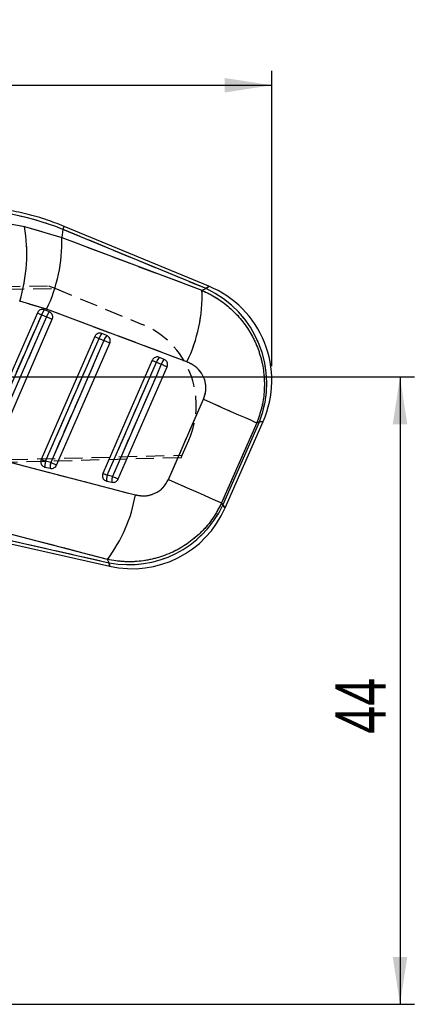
# Model space of a CAD drawing. Extents: x 39 to 407, y 33 to 280.
# Tile 21 of 48: x 176 to 203, y 212 to 280. Entities that reach past the tile are written whole.
import ezdxf

# ---------------------------------------------------------------- set-up
doc = ezdxf.new("R2010")
doc.units = 0
doc.linetypes.add('HIDDEN', pattern=[1.905, 1.27, -0.635])
doc.layers.get('0').update_dxf_attribs({"linetype": 'CONTINUOUS'})
doc.styles.add('SLDTEXTSTYLE0', font='TXT', dxfattribs={"width": 0.75})
doc.dimstyles.new('SLDDIMSTYLE0', dxfattribs={"dimtxt": 3.5, "dimasz": 3.302, "dimexe": 0, "dimexo": 0.0625, "dimgap": 0.875, "dimtad": 1, "dimdec": 0, "dimrnd": 1e-09, "dimzin": 12, "dimtxsty": 'SLDTEXTSTYLE0', "dimsah": 1, "dimcen": 0.09, "dimazin": 3, "dimtfac": 1, "dimtdec": 0, "dimtofl": 0, "dimtmove": 0, "dimatfit": 3, "dimtolj": 1, "dimtzin": 12})
doc.dimstyles.new('SLDDIMSTYLE1', dxfattribs={"dimtxt": 3.5, "dimasz": 3.302, "dimexe": 0, "dimexo": 0.0625, "dimgap": 0.875, "dimtad": 1, "dimdec": 0, "dimrnd": 1e-09, "dimzin": 12, "dimtxsty": 'SLDTEXTSTYLE0', "dimsah": 1, "dimcen": 0.09, "dimazin": 3, "dimtfac": 1, "dimtofl": 0, "dimtmove": 0, "dimatfit": 3, "dimtolj": 1, "dimtzin": 12})

# ---------------------------------------------------------------- blocks, each defined once
blk = doc.blocks.new('_D')
at = {"color": 179, "linetype": 'CONTINUOUS'}
for p, q in [((55.95, 254.259), (55.95, 276.809)), ((193.336, 256.217), (193.336, 276.809)), ((55.95, 275.809), (193.336, 275.809))]:
    blk.add_line(p, q, dxfattribs=at)
for points in [[(55.95, 275.809), (59.252, 275.301), (59.252, 276.317)], [(193.336, 275.809), (190.034, 276.317), (190.034, 275.301)]]:
    blk.add_solid(points, dxfattribs=at)
at = {"color": 179, "linetype": 'CONTINUOUS', "insert": (115.759, 280.321, 0.1), "char_height": 3.5, "attachment_point": 1, "style": 'SLDTEXTSTYLE0'}
blk.add_mtext('137', dxfattribs=at)
blk = doc.blocks.new('_D_5')
at = {"color": 179, "linetype": 'CONTINUOUS'}
for p, q in [((168.044, 255.459), (203.291, 255.459)), ((202.291, 255.459), (202.291, 211.687)), ((107.616, 211.687), (203.291, 211.687))]:
    blk.add_line(p, q, dxfattribs=at)
for points in [[(202.291, 255.459), (201.783, 252.157), (202.799, 252.157)], [(202.291, 211.687), (202.799, 214.989), (201.783, 214.989)]]:
    blk.add_solid(points, dxfattribs=at)
at = {"color": 179, "linetype": 'CONTINUOUS', "insert": (197.779, 230.551, 0.1), "char_height": 3.5, "attachment_point": 1, "rotation": 90, "style": 'SLDTEXTSTYLE0'}
blk.add_mtext('44', dxfattribs=at)

msp = doc.modelspace()

# ---------------------------------------------------------------- linework, layer by layer
at = {"color": 7, "linetype": 'CONTINUOUS'}
for p, q in [((176.0609, 265.9593), (178.6566, 265.1807)), ((188.9446, 261.7834), (178.8345, 265.9611)), ((178.7462, 265.7473), (178.6566, 265.1807)), ((178.6566, 265.1807), (188.4575, 261.5043)), ((188.7397, 261.6178), (178.7462, 265.7473)), ((188.4575, 261.5043), (188.7397, 261.6178)), ((177.6044, 260.1882), (175.7215, 260.7371)), ((177.2592, 259.7991), (177.5972, 259.6594)), ((177.7985, 259.9999), (177.4605, 260.1396)), ((187.4044, 256.5109), (177.6044, 260.1882)), ((181.8086, 258.3429), (181.4706, 258.4826)), ((181.2693, 258.1421), (181.6073, 258.0024)), ((185.2794, 256.485), (185.6174, 256.3454)), ((185.8187, 256.6858), (185.4806, 256.8255)), ((186.1094, 248.3095), (188.5635, 253.8955)), ((192.2833, 252.2591), (189.8279, 246.6737)), ((189.9115, 246.5079), (192.4731, 252.3355)), ((190.0824, 246.3217), (192.7356, 252.3579)), ((192.4731, 252.3355), (192.2833, 252.2591)), ((177.8918, 249.4879), (177.5285, 249.5699)), ((177.4908, 249.1654), (177.854, 249.0833)), ((181.7993, 248.1922), (182.1625, 248.1101)), ((182.2002, 248.5147), (181.837, 248.5968)), ((189.8279, 246.6737), (189.9115, 246.5079)), ((181.8483, 242.7283), (170.9056, 245.5786)), ((170.7295, 244.799), (182.0126, 242.2504)), ((170.7804, 245.0246), (181.9643, 242.4984)), ((181.9643, 242.4984), (181.8483, 242.7283))]:
    msp.add_line(p, q, dxfattribs=at)
at = {"color": 7, "linetype": 'HIDDEN'}
for p, q in [((176.0609, 265.9593), (178.6566, 265.1807)), ((178.7462, 265.7473), (178.6566, 265.1807)), ((178.6566, 265.1807), (188.4575, 261.5043)), ((188.7397, 261.6178), (178.7462, 265.7473)), ((132.5903, 261.0145), (177.7442, 261.8203)), ((177.7442, 261.8203), (178.1787, 261.6414)), ((132.864, 260.8189), (178.1787, 261.6414)), ((178.1787, 261.6414), (184.284, 259.1271)), ((188.4575, 261.5043), (188.7397, 261.6178)), ((177.6044, 260.1882), (175.7215, 260.7371)), ((177.2592, 259.7991), (177.5972, 259.6594)), ((187.4044, 256.5109), (177.6044, 260.1882)), ((181.2693, 258.1421), (181.6073, 258.0024)), ((185.2794, 256.485), (185.6174, 256.3454)), ((186.1094, 248.3095), (188.5635, 253.8955)), ((192.2833, 252.2591), (189.8279, 246.6737)), ((189.9115, 246.5079), (192.4731, 252.3355)), ((192.4731, 252.3355), (192.2833, 252.2591)), ((187.0814, 250.0034), (187.5387, 251.0423)), ((186.9994, 249.8172), (132.869, 248.3797)), ((133.1357, 248.5873), (187.0814, 250.0034)), ((177.8918, 249.4879), (177.5285, 249.5699)), ((186.9994, 249.8172), (187.0814, 250.0034)), ((182.2002, 248.5147), (181.837, 248.5968)), ((189.8279, 246.6737), (189.9115, 246.5079)), ((181.8483, 242.7283), (170.9056, 245.5786)), ((170.7804, 245.0246), (181.9643, 242.4984)), ((181.9643, 242.4984), (181.8483, 242.7283))]:
    msp.add_line(p, q, dxfattribs=at)
at = {"color": 8, "linetype": 'CONTINUOUS', "flags": 128}
for points in [[(178.7462, 265.7473), (178.7848, 265.8407), (178.8124, 265.9075), (178.829, 265.9477), (178.8345, 265.9611), (178.8345, 265.9611)], [(188.9446, 261.7834), (188.9218, 261.7649), (188.7397, 261.6178)], [(192.4731, 252.3355), (192.7064, 252.3554), (192.7356, 252.3579)], [(190.0824, 246.3217), (190.0633, 246.3425), (189.9115, 246.5079)], [(181.9643, 242.4984), (182.0072, 242.278), (182.0126, 242.2504)]]:
    msp.add_lwpolyline(points, dxfattribs=at)
at = {"color": 7, "linetype": 'HIDDEN', "flags": 128}
for points in [[(188.7397, 261.6178), (188.9218, 261.7649), (188.9446, 261.7834)], [(173.2201, 250.5431), (173.5448, 251.2873), (174.8439, 254.2642), (177.2592, 259.7991)], [(176.9566, 259.9312), (176.9659, 259.9271), (176.985, 259.9187), (177.0133, 259.9064), (177.0501, 259.8903), (177.0944, 259.871), (177.1449, 259.849), (177.2003, 259.8248), (177.2592, 259.7991)], [(177.5972, 259.6594), (177.2725, 258.9152), (175.9734, 255.9383), (173.5833, 250.461)], [(177.5972, 259.6594), (177.658, 259.6329), (177.7189, 259.6063), (177.7784, 259.5804), (177.8348, 259.5557), (177.8867, 259.5331), (177.9327, 259.513), (177.9715, 259.4961), (178.0021, 259.4828)], [(177.5285, 249.5699), (177.8533, 250.3141), (179.1524, 253.291), (181.2693, 258.1421)], [(181.6073, 258.0024), (181.2826, 257.2581), (179.9835, 254.2812), (177.8918, 249.4879)], [(180.9666, 258.2741), (180.976, 258.27), (180.9951, 258.2617), (181.0234, 258.2493), (181.0602, 258.2333), (181.1044, 258.214), (181.155, 258.1919), (181.2104, 258.1677), (181.2693, 258.1421)], [(181.6073, 258.0024), (181.668, 257.9759), (181.729, 257.9493), (181.7885, 257.9233), (181.8449, 257.8987), (181.8968, 257.876), (181.9428, 257.856), (181.9816, 257.8391), (182.0121, 257.8257)], [(181.837, 248.5968), (182.1618, 249.341), (183.4609, 252.3179), (185.2794, 256.485)], [(185.6174, 256.3454), (185.2927, 255.6011), (183.9936, 252.6242), (182.2002, 248.5147)], [(184.9767, 256.6171), (184.9861, 256.613), (185.0052, 256.6047), (185.0335, 256.5923), (185.0703, 256.5763), (185.1145, 256.557), (185.1651, 256.5349), (185.2205, 256.5107), (185.2794, 256.485)], [(185.6174, 256.3454), (185.6781, 256.3189), (185.7391, 256.2923), (185.7986, 256.2663), (185.855, 256.2417), (185.9069, 256.219), (185.9529, 256.199), (185.9917, 256.182), (186.0222, 256.1687)], [(188.5635, 253.8955), (189.2424, 253.597), (189.8862, 253.3139), (190.4802, 253.0527), (191.0107, 252.8193), (191.4657, 252.6191), (191.8348, 252.4567), (192.1094, 252.3358), (192.2833, 252.2591)], [(192.7356, 252.3579), (192.7064, 252.3554), (192.4731, 252.3355)], [(172.8639, 250.08), (182.5216, 247.5633), (183.8068, 247.2283)], [(177.226, 249.7019), (177.2353, 249.6979), (177.2544, 249.6895), (177.2827, 249.6772), (177.3195, 249.6611), (177.3637, 249.6418), (177.4142, 249.6198), (177.4697, 249.5956), (177.5285, 249.5699)], [(177.8918, 249.4879), (177.9525, 249.4614), (178.0134, 249.4348), (178.0729, 249.4088), (178.1293, 249.3842), (178.1813, 249.3615), (178.2272, 249.3415), (178.266, 249.3245), (178.2966, 249.3112)], [(181.5344, 248.7287), (181.5438, 248.7247), (181.5629, 248.7164), (181.5912, 248.704), (181.628, 248.688), (181.6722, 248.6687), (181.7227, 248.6466), (181.7782, 248.6224), (181.837, 248.5968)], [(182.2002, 248.5147), (182.261, 248.4882), (182.3219, 248.4616), (182.3814, 248.4357), (182.4378, 248.411), (182.4898, 248.3884), (182.5357, 248.3683), (182.5745, 248.3514), (182.6051, 248.338)], [(186.1094, 248.3095), (186.7881, 248.0111), (187.4317, 247.7281), (188.0255, 247.4669), (188.5558, 247.2336), (189.0106, 247.0335), (189.3795, 246.8712), (189.654, 246.7503), (189.8279, 246.6737)], [(189.9115, 246.5079), (190.0633, 246.3425), (190.0824, 246.3217)], [(182.0126, 242.2504), (182.0072, 242.278), (181.9643, 242.4984)]]:
    msp.add_lwpolyline(points, dxfattribs=at)
at = {"color": 7, "linetype": 'CONTINUOUS', "flags": 128}
for points in [[(176.9566, 259.9312), (176.6318, 259.1869), (175.3328, 256.21), (172.9175, 250.6751)], [(173.2201, 250.5431), (173.5448, 251.2873), (174.8439, 254.2642), (177.2592, 259.7991)], [(176.9566, 259.9312), (176.9659, 259.9271), (176.985, 259.9187), (177.0133, 259.9064), (177.0501, 259.8903), (177.0944, 259.871), (177.1449, 259.849), (177.2003, 259.8248), (177.2592, 259.7991)], [(177.5972, 259.6594), (177.2725, 258.9152), (175.9734, 255.9383), (173.5833, 250.461)], [(173.9881, 250.2844), (174.3129, 251.0286), (175.6119, 254.0055), (178.0021, 259.4828)], [(177.5972, 259.6594), (177.658, 259.6329), (177.7189, 259.6063), (177.7784, 259.5804), (177.8348, 259.5557), (177.8867, 259.5331), (177.9327, 259.513), (177.9715, 259.4961), (178.0021, 259.4828)], [(180.9666, 258.2741), (180.6419, 257.5299), (179.3428, 254.553), (177.226, 249.7019)], [(177.5285, 249.5699), (177.8533, 250.3141), (179.1524, 253.291), (181.2693, 258.1421)], [(181.6073, 258.0024), (181.2826, 257.2581), (179.9835, 254.2812), (177.8918, 249.4879)], [(178.2966, 249.3112), (178.6214, 250.0554), (179.9204, 253.0323), (182.0121, 257.8257)], [(180.9666, 258.2741), (180.976, 258.27), (180.9951, 258.2617), (181.0234, 258.2493), (181.0602, 258.2333), (181.1044, 258.214), (181.155, 258.1919), (181.2104, 258.1677), (181.2693, 258.1421)], [(181.6073, 258.0024), (181.668, 257.9759), (181.729, 257.9493), (181.7885, 257.9233), (181.8449, 257.8987), (181.8968, 257.876), (181.9428, 257.856), (181.9816, 257.8391), (182.0121, 257.8257)], [(184.9767, 256.6171), (184.6519, 255.8728), (183.3529, 252.8959), (181.5344, 248.7287)], [(181.837, 248.5968), (182.1618, 249.341), (183.4609, 252.3179), (185.2794, 256.485)], [(185.6174, 256.3454), (185.2927, 255.6011), (183.9936, 252.6242), (182.2002, 248.5147)], [(184.9767, 256.6171), (184.9861, 256.613), (185.0052, 256.6047), (185.0335, 256.5923), (185.0703, 256.5763), (185.1145, 256.557), (185.1651, 256.5349), (185.2205, 256.5107), (185.2794, 256.485)], [(185.6174, 256.3454), (185.6781, 256.3189), (185.7391, 256.2923), (185.7986, 256.2663), (185.855, 256.2417), (185.9069, 256.219), (185.9529, 256.199), (185.9917, 256.182), (186.0222, 256.1687)], [(182.6051, 248.338), (182.9299, 249.0822), (184.2289, 252.0592), (186.0222, 256.1687)], [(188.5635, 253.8955), (189.2424, 253.597), (189.8862, 253.3139), (190.4802, 253.0527), (191.0107, 252.8193), (191.4657, 252.6191), (191.8348, 252.4567), (192.1094, 252.3358), (192.2833, 252.2591)], [(172.8639, 250.08), (182.5216, 247.5633), (183.8068, 247.2283)], [(177.226, 249.7019), (177.2353, 249.6979), (177.2544, 249.6895), (177.2827, 249.6772), (177.3195, 249.6611), (177.3637, 249.6418), (177.4142, 249.6198), (177.4697, 249.5956), (177.5285, 249.5699)], [(177.8918, 249.4879), (177.9525, 249.4614), (178.0134, 249.4348), (178.0729, 249.4088), (178.1293, 249.3842), (178.1813, 249.3615), (178.2272, 249.3415), (178.266, 249.3245), (178.2966, 249.3112)], [(181.5344, 248.7287), (181.5438, 248.7247), (181.5629, 248.7164), (181.5912, 248.704), (181.628, 248.688), (181.6722, 248.6687), (181.7227, 248.6466), (181.7782, 248.6224), (181.837, 248.5968)], [(182.2002, 248.5147), (182.261, 248.4882), (182.3219, 248.4616), (182.3814, 248.4357), (182.4378, 248.411), (182.4898, 248.3884), (182.5357, 248.3683), (182.5745, 248.3514), (182.6051, 248.338)], [(186.1094, 248.3095), (186.7881, 248.0111), (187.4317, 247.7281), (188.0255, 247.4669), (188.5558, 247.2336), (189.0106, 247.0335), (189.3795, 246.8712), (189.654, 246.7503), (189.8279, 246.6737)]]:
    msp.add_lwpolyline(points, dxfattribs=at)
at = {"color": 7, "linetype": 'CONTINUOUS'}
for centre, radius, start, end in [((165.0305, 264.0542), 11.1938, 342.762728, 9.79912), ((168.0079, 264.8178), 10.6549, 334.245985, 1.95168), ((186.2312, 255.2169), 7.105, 336.247038, 67.566562), ((177.8008, 261.1441), 10.6628, 334.245334, 1.935766), ((185.7325, 255.0163), 7.2541, 338.311197, 65.509098), ((178.1543, 259.4997), 0.9439, 137.315285, 161.506549), ((178.4925, 259.3599), 0.944, 137.317362, 161.504198), ((182.1644, 257.8426), 0.9439, 137.315955, 161.504992), ((182.5026, 257.7029), 0.9441, 137.318252, 161.502557), ((186.1745, 256.1856), 0.9439, 137.316328, 161.504559), ((186.5126, 256.0459), 0.9439, 137.31691, 161.503565), ((178.5312, 249.2723), 1.0459, 163.471882, 185.871629), ((178.8946, 249.1903), 1.0461, 163.472394, 185.869075), ((182.84, 248.2992), 1.0462, 163.473137, 185.869041), ((183.2031, 248.2171), 1.0461, 163.471209, 185.868963), ((173.6239, 248.9838), 10.3331, 322.743654, 350.2187), ((183.3649, 249.6031), 7.2415, 258.848332, 334.695301), ((183.578, 249.1808), 7.105, 257.233157, 336.310386)]:
    msp.add_arc(centre, radius, start, end, dxfattribs=at)
at = {"color": 7, "linetype": 'HIDDEN'}
for centre, radius, start, end in [((165.0305, 264.0542), 11.1938, 342.762728, 9.79912), ((168.0079, 264.8178), 10.6549, 334.245985, 1.95168), ((177.8008, 261.1441), 10.6628, 334.245334, 1.935766), ((185.7325, 255.0163), 7.2541, 338.311197, 65.509098), ((178.1543, 259.4997), 0.9439, 137.315285, 161.506549), ((178.4925, 259.3599), 0.944, 137.317362, 161.504198), ((181.9649, 253.4959), 6.09, 336.240394, 67.616875), ((182.1644, 257.8426), 0.9439, 137.315955, 161.504992), ((182.5026, 257.7029), 0.9441, 137.318252, 161.502557), ((186.1745, 256.1856), 0.9439, 137.316328, 161.504559), ((186.5126, 256.0459), 0.9439, 137.31691, 161.503565), ((178.5312, 249.2723), 1.0459, 163.471882, 185.871629), ((178.8946, 249.1903), 1.0461, 163.472394, 185.869075), ((182.84, 248.2992), 1.0462, 163.473137, 185.869041), ((183.2031, 248.2171), 1.0461, 163.471209, 185.868963), ((173.6239, 248.9838), 10.3331, 322.743654, 350.2187), ((183.3649, 249.6031), 7.2415, 258.848332, 334.695301)]:
    msp.add_arc(centre, radius, start, end, dxfattribs=at)
at = {"color": 7, "linetype": 'CONTINUOUS'}
msp.add_ellipse((171.8019, 248.8806), major_axis=(18.1965, -2.8755), ratio=0.9895709, start_param=1.3393102, end_param=1.8074977, dxfattribs=at)
at = {"color": 7, "linetype": 'HIDDEN'}
msp.add_ellipse((171.8019, 248.8806), major_axis=(18.1965, -2.8755), ratio=0.9895709, start_param=1.3393102, end_param=1.8074977, dxfattribs=at)
at = {"color": 7, "linetype": 'CONTINUOUS'}
for points, knots in [([(178.8345, 265.9611), (178.3886, 266.1336), (177.4719, 266.4884), (176.0357, 266.8829), (174.5485, 267.1715), (173.0427, 267.3323), (171.6163, 267.3747), (170.6974, 267.316), (170.2817, 267.2894)], [0, 0, 0, 0, 0.1641138, 0.3374288, 0.5106817, 0.683873, 0.8570088, 1, 1, 1, 1]), ([(170.1953, 266.3903), (171.1676, 266.4244), (173.1429, 266.4938), (175.0783, 266.1393), (176.0609, 265.9593)], [0, 0, 0, 0, 0.492278, 1, 1, 1, 1]), ([(188.4575, 261.5043), (188.7958, 261.341), (189.4724, 261.0145), (190.3715, 260.3376), (191.1542, 259.5441), (191.8007, 258.6476), (192.2984, 257.6652), (192.6438, 256.6151), (192.8208, 255.5163), (192.8226, 254.401), (192.6579, 253.2988), (192.4082, 252.6057), (192.2833, 252.2591)], [0, 0, 0, 0, 0.1014342, 0.2028651, 0.3022118, 0.4015563, 0.5000798, 0.5986015, 0.6992985, 0.7999953, 0.899997, 1, 1, 1, 1]), ([(177.4605, 260.1396), (177.4261, 260.1505), (177.3504, 260.1747), (177.2246, 260.1649), (177.1028, 260.1132), (177.0091, 260.0305), (176.9725, 259.9613), (176.9566, 259.9312)], [0, 0, 0, 0, 0.1801882, 0.3974997, 0.614815, 0.832136, 1, 1, 1, 1]), ([(178.0021, 259.4828), (178.0023, 259.4833), (178.02, 259.5243), (178.0417, 259.6121), (178.0294, 259.7454), (177.9739, 259.8659), (177.8917, 259.9534), (177.8257, 259.9864), (177.7985, 259.9999)], [0, 0, 0, 0, 0.00308149, 0.21517244, 0.4272649, 0.63935806, 0.85145217, 1, 1, 1, 1]), ([(181.4706, 258.4826), (181.4362, 258.4935), (181.3605, 258.5176), (181.2347, 258.5079), (181.1128, 258.4561), (181.0192, 258.3735), (180.9826, 258.3043), (180.9666, 258.2741)], [0, 0, 0, 0, 0.180187, 0.3975073, 0.614821, 0.8321402, 1, 1, 1, 1]), ([(182.0121, 257.8257), (182.0259, 257.8679), (182.0534, 257.9522), (182.0395, 258.0867), (181.9852, 258.2072), (181.9029, 258.2957), (181.8363, 258.329), (181.8086, 258.3429)], [0, 0, 0, 0, 0.2120977, 0.4241927, 0.6362879, 0.8483872, 1, 1, 1, 1]), ([(185.4806, 256.8255), (185.4463, 256.8365), (185.3705, 256.8606), (185.2448, 256.8508), (185.1229, 256.7991), (185.0293, 256.7164), (184.9927, 256.6472), (184.9767, 256.6171)], [0, 0, 0, 0, 0.1802069, 0.3975219, 0.6148317, 0.8321488, 1, 1, 1, 1]), ([(186.0222, 256.1687), (186.0354, 256.2086), (186.0626, 256.2905), (186.0513, 256.4228), (185.9991, 256.5443), (185.9168, 256.6361), (185.8484, 256.6708), (185.8187, 256.6858)], [0, 0, 0, 0, 0.2010789, 0.4131651, 0.6252519, 0.8373354, 1, 1, 1, 1]), ([(188.5635, 253.8955), (188.631, 254.0988), (188.766, 254.5056), (188.7012, 255.1534), (188.44, 255.7368), (188, 256.2261), (187.6057, 256.4146), (187.4044, 256.5109)], [0, 0, 0, 0, 0.1973255, 0.3948321, 0.5898815, 0.7904974, 1, 1, 1, 1]), ([(177.226, 249.7019), (177.2125, 249.6612), (177.1853, 249.5783), (177.1976, 249.4453), (177.2504, 249.3235), (177.341, 249.2271), (177.4287, 249.1811), (177.4807, 249.1679), (177.4908, 249.1654)], [0, 0, 0, 0, 0.1858158, 0.3777839, 0.5697517, 0.7617211, 0.9536867, 1, 1, 1, 1]), ([(177.854, 249.0833), (177.8856, 249.0786), (177.9602, 249.0675), (178.0796, 249.0933), (178.1939, 249.1611), (178.2633, 249.2422), (178.2895, 249.2965), (178.2966, 249.3112)], [0, 0, 0, 0, 0.1791984, 0.4226556, 0.6661262, 0.9095908, 1, 1, 1, 1]), ([(181.5344, 248.7287), (181.521, 248.6881), (181.4938, 248.6053), (181.506, 248.4723), (181.5587, 248.3506), (181.6493, 248.254), (181.7371, 248.2079), (181.7891, 248.1948), (181.7993, 248.1922)], [0, 0, 0, 0, 0.18550473, 0.37747464, 0.56944804, 0.76141244, 0.95338469, 1, 1, 1, 1]), ([(182.1625, 248.1101), (182.1676, 248.1091), (182.2149, 248.099), (182.3089, 248.0983), (182.4341, 248.1415), (182.5412, 248.2228), (182.5839, 248.2998), (182.6051, 248.338)], [0, 0, 0, 0, 0.0290859, 0.2726933, 0.5162947, 0.7599026, 1, 1, 1, 1]), ([(183.8068, 247.2283), (184.0372, 247.1908), (184.4985, 247.1156), (185.1764, 247.3057), (185.7632, 247.7021), (185.9922, 248.1037), (186.1094, 248.3095)], [0, 0, 0, 0, 0.2534146, 0.50737025, 0.74764434, 1, 1, 1, 1]), ([(189.8279, 246.6737), (189.6379, 246.3116), (189.2578, 245.5876), (188.4736, 244.6587), (187.5679, 243.8831), (186.5474, 243.267), (185.4206, 242.8264), (184.2306, 242.5825), (183.0235, 242.5321), (182.2401, 242.6629), (181.8483, 242.7283)], [0, 0, 0, 0, 0.127783, 0.2555637, 0.3773006, 0.4990389, 0.625861, 0.7526878, 0.8763421, 1, 1, 1, 1])]:
    msp.add_open_spline(points, degree=3, knots=knots, dxfattribs=at)
at = {"color": 7, "linetype": 'HIDDEN'}
for points, knots in [([(170.1953, 266.3903), (171.1676, 266.4244), (173.1429, 266.4938), (175.0783, 266.1393), (176.0609, 265.9593)], [0, 0, 0, 0, 0.492278, 1, 1, 1, 1]), ([(188.4575, 261.5043), (188.7958, 261.341), (189.4724, 261.0145), (190.3715, 260.3376), (191.1542, 259.5441), (191.8007, 258.6476), (192.2984, 257.6652), (192.6438, 256.6151), (192.8208, 255.5163), (192.8226, 254.401), (192.6579, 253.2988), (192.4082, 252.6057), (192.2833, 252.2591)], [0, 0, 0, 0, 0.1014342, 0.2028651, 0.3022118, 0.4015563, 0.5000798, 0.5986015, 0.6992985, 0.7999953, 0.899997, 1, 1, 1, 1]), ([(188.5635, 253.8955), (188.631, 254.0988), (188.766, 254.5056), (188.7012, 255.1534), (188.44, 255.7368), (188, 256.2261), (187.6057, 256.4146), (187.4044, 256.5109)], [0, 0, 0, 0, 0.1973255, 0.3948321, 0.5898815, 0.7904974, 1, 1, 1, 1]), ([(183.8068, 247.2283), (184.0372, 247.1908), (184.4985, 247.1156), (185.1764, 247.3057), (185.7632, 247.7021), (185.9922, 248.1037), (186.1094, 248.3095)], [0, 0, 0, 0, 0.2534146, 0.50737025, 0.74764434, 1, 1, 1, 1]), ([(189.8279, 246.6737), (189.6379, 246.3116), (189.2578, 245.5876), (188.4736, 244.6587), (187.5679, 243.8831), (186.5474, 243.267), (185.4206, 242.8264), (184.2306, 242.5825), (183.0235, 242.5321), (182.2401, 242.6629), (181.8483, 242.7283)], [0, 0, 0, 0, 0.127783, 0.2555637, 0.3773006, 0.4990389, 0.625861, 0.7526878, 0.8763421, 1, 1, 1, 1])]:
    msp.add_open_spline(points, degree=3, knots=knots, dxfattribs=at)

# ---------------------------------------------------------------- dimensions: what is measured, and where the dimension line sits
at = {"color": 179, "linetype": 'CONTINUOUS'}
dim = msp.add_linear_dim(base=(193.3362, 275.8089), p1=(55.9498, 253.2591), p2=(193.3362, 255.2169), dimstyle='SLDDIMSTYLE0', dxfattribs=at)
dim.commit()
dim.dimension.update_dxf_attribs({"geometry": '_D', "text_midpoint": (121.0598, 275.8089), "dimtype": 160})
dim = msp.add_linear_dim(base=(202.2907, 211.6865), p1=(167.0438, 255.4589), p2=(106.616, 211.6865), angle=90, dimstyle='SLDDIMSTYLE1', dxfattribs=at)
dim.commit()
dim.dimension.update_dxf_attribs({"geometry": '_D_5', "text_midpoint": (202.2907, 234.5589), "dimtype": 160})

doc.saveas('drawing.dxf')
